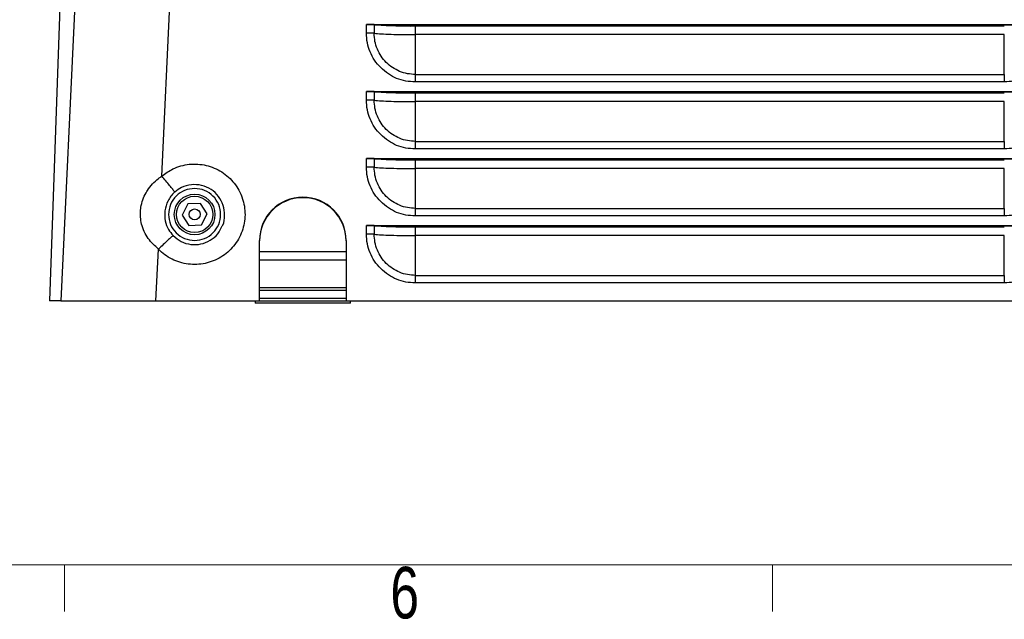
# Model space of a CAD drawing. Header units: millimetres. Extents: x 5 to 273, y 7 to 200.
# Tile 2 of 10: x 72 to 117, y 7 to 35. Entities that reach past the tile are written whole.
import ezdxf

# ---------------------------------------------------------------- set-up
doc = ezdxf.new("R2010")
doc.units = ezdxf.units.MM
doc.styles.add('SLDTEXTSTYLE0', font='TXT', dxfattribs={"width": 0.75})

msp = doc.modelspace()

# ---------------------------------------------------------------- linework, layer by layer
at = {"color": 7, "linetype": 'Continuous', "lineweight": 25}
for p, q in [((74.0311, 48.7921), (73.1008, 22.1518)), ((74.5679, 42.1919), (73.6281, 22.1518)), ((78.2853, 27.9214), (78.9488, 42.2011)), ((87.7381, 34.9343), (119.4636, 34.9343)), ((87.7381, 34.5348), (87.7381, 34.9343)), ((88.096, 34.9227), (88.096, 34.5232)), ((88.1961, 34.9133), (119.0056, 34.9133)), ((90.0008, 34.4616), (90.0008, 34.861)), ((90.0008, 34.861), (117.2008, 34.861)), ((92.2008, 34.9133), (92.2008, 34.861)), ((96.5608, 34.9133), (96.5608, 34.861)), ((100.6008, 34.861), (100.6008, 34.9133)), ((100.9208, 34.861), (100.9208, 34.9133)), ((101.2208, 34.9133), (101.2208, 34.861)), ((108.4008, 34.9133), (108.4008, 34.861)), ((115.0008, 34.9133), (115.0008, 34.861)), ((117.2008, 34.4616), (90.0008, 34.4616)), ((90.0008, 32.6211), (117.2008, 32.6211)), ((87.7381, 31.8385), (119.4636, 31.8385)), ((87.7381, 31.4391), (87.7381, 31.8385)), ((117.2008, 32.2752), (90.0008, 32.2752)), ((88.096, 31.8269), (88.096, 31.4275)), ((88.1961, 31.8176), (119.0056, 31.8176)), ((90.0008, 31.3658), (90.0008, 31.7653)), ((90.0008, 31.7653), (117.2008, 31.7653)), ((92.6608, 31.7653), (92.6472, 31.8176)), ((94.7608, 31.8176), (94.7608, 31.7653)), ((112.8808, 31.8176), (112.8808, 31.7653)), ((114.2008, 31.7653), (114.2008, 31.8176)), ((115.6702, 31.7653), (115.672, 31.8176)), ((117.2008, 31.3658), (90.0008, 31.3658)), ((90.0008, 29.5253), (117.2008, 29.5253)), ((117.2008, 29.1794), (90.0008, 29.1794)), ((87.7381, 28.7428), (119.4636, 28.7428)), ((87.7381, 28.3433), (87.7381, 28.7428)), ((88.096, 28.7312), (88.096, 28.3317)), ((88.1961, 28.7218), (119.0056, 28.7218)), ((90.0008, 28.2701), (90.0008, 28.6695)), ((90.0008, 28.6695), (117.2008, 28.6695)), ((93.4643, 28.6695), (93.4507, 28.7218)), ((94.7608, 28.7218), (94.7608, 28.6695)), ((112.8808, 28.7218), (112.8808, 28.6695)), ((115.5621, 28.6695), (115.5639, 28.7218)), ((117.2008, 28.2701), (90.0008, 28.2701)), ((79.4889, 26.6377), (79.2241, 26.1246)), ((80.0656, 26.6649), (79.4889, 26.6377)), ((80.3775, 26.179), (80.0656, 26.6649)), ((90.0008, 26.4296), (117.2008, 26.4296)), ((79.2241, 26.1246), (79.5361, 25.6388)), ((80.1128, 25.666), (80.3775, 26.179)), ((117.2008, 26.0837), (90.0008, 26.0837)), ((79.5361, 25.6388), (80.1128, 25.666)), ((87.7381, 25.647), (119.4636, 25.647)), ((87.7381, 25.2476), (87.7381, 25.647)), ((88.096, 25.6354), (88.096, 25.236)), ((88.1961, 25.6261), (119.0056, 25.6261)), ((90.0008, 25.1743), (90.0008, 25.5738)), ((90.0008, 25.5738), (117.2008, 25.5738)), ((94.2677, 25.5738), (94.2541, 25.6261)), ((94.7608, 25.6261), (94.7608, 25.5738)), ((112.8808, 25.6261), (112.8808, 25.5738)), ((115.454, 25.5738), (115.4558, 25.6261)), ((117.2008, 25.1743), (90.0008, 25.1743)), ((82.8008, 22.1518), (82.8008, 24.948)), ((86.8008, 24.948), (86.8008, 22.1518)), ((78.0163, 22.1518), (78.128, 24.546)), ((82.8008, 24.0518), (86.8008, 24.0518)), ((90.0008, 23.3338), (117.2008, 23.3338)), ((117.2008, 22.9879), (90.0008, 22.9879)), ((82.8008, 22.6518), (86.8008, 22.6518)), ((78.0163, 22.1518), (82.8008, 22.1518)), ((82.6008, 22.1518), (82.6008, 22.0518)), ((87.0008, 22.0518), (82.6008, 22.0518)), ((82.8008, 22.1518), (86.8008, 22.1518)), ((86.8008, 22.1518), (124.3854, 22.1518)), ((87.0008, 22.0518), (87.0008, 22.1518))]:
    msp.add_line(p, q, dxfattribs=at)
at = {"color": 8, "linetype": 'Continuous', "lineweight": 25}
for p, q in [((93.0488, 34.861), (93.0253, 34.9133)), ((93.722, 34.9133), (93.7488, 34.861)), ((96.4693, 34.861), (96.4693, 34.9133)), ((94.3483, 31.7653), (94.3277, 31.8176)), ((95.1608, 31.8176), (95.1608, 31.7653)), ((112.4808, 31.8176), (112.4808, 31.7653)), ((116.0718, 31.8176), (116.07, 31.7653)), ((95.1608, 28.7218), (95.1608, 28.6695)), ((112.4808, 28.7218), (112.4808, 28.6695)), ((115.9637, 28.7218), (115.9618, 28.6695)), ((95.1608, 25.6261), (95.1608, 25.5738)), ((112.4808, 25.6261), (112.4808, 25.5738)), ((115.8556, 25.6261), (115.8537, 25.5738)), ((82.8008, 24.4379), (86.8008, 24.4379)), ((82.8008, 22.7791), (86.8008, 22.7791)), ((86.8008, 22.2658), (82.8008, 22.2658))]:
    msp.add_line(p, q, dxfattribs=at)
at = {"color": 7, "linetype": 'Continuous', "lineweight": 18}
for p, q in [((270.0001, 9.9587), (8.3801, 9.9587)), ((73.7851, 9.9587), (73.7851, 7.8048)), ((106.4876, 9.9587), (106.4876, 7.8048))]:
    msp.add_line(p, q, dxfattribs=at)
at = {"color": 7, "linetype": 'Continuous', "lineweight": 25}
for radius in [0.94, 0.84, 0.254]:
    msp.add_circle((79.8008, 26.1518), radius, dxfattribs=at)
for centre, radius, start, end in [((87.7817, 30.7477), 4.1868, 85.6941, 90.59658), ((88.5927, 39.6997), 4.8027, 264.06471, 265.26337), ((89.8178, 59.6942), 24.8339, 266.25568, 270.42222), ((87.7817, 27.6519), 4.1868, 85.6941, 90.59658), ((88.5927, 36.6039), 4.8027, 264.06471, 265.26337), ((89.8178, 56.5985), 24.8339, 266.25568, 270.42222), ((87.7817, 24.5562), 4.1868, 85.6941, 90.59658), ((88.5927, 33.5082), 4.8027, 264.06471, 265.26337), ((89.8178, 53.5027), 24.8339, 266.25568, 270.42222), ((84.8008, 24.9458), 2, 0.06137, 179.93863), ((84.8008, 24.9249), 2, 0.06137, 179.93863), ((87.7817, 21.4604), 4.1868, 85.6941, 90.59658), ((88.5927, 30.4124), 4.8027, 264.06471, 265.26337), ((89.8178, 50.407), 24.8339, 266.25568, 270.42222)]:
    msp.add_arc(centre, radius, start, end, dxfattribs=at)
for points, knots in [([(90.0008, 32.2752), (89.8495, 32.2828), (89.5529, 32.2976), (89.1268, 32.4275), (88.7364, 32.6382), (88.3923, 32.9273), (88.1023, 33.2706), (87.8909, 33.6605), (87.7606, 34.0866), (87.7457, 34.3834), (87.7381, 34.5348)], [0, 0, 0, 0, 0.1274829, 0.2498887, 0.3722847, 0.4997395, 0.6271953, 0.7496586, 0.8722307, 1, 1, 1, 1]), ([(90.0008, 32.6211), (89.8763, 32.6282), (89.6272, 32.6423), (89.2677, 32.7552), (88.9363, 32.9308), (88.6458, 33.1691), (88.407, 33.4591), (88.2307, 33.7902), (88.1174, 34.1495), (88.1032, 34.3987), (88.096, 34.5232)], [0, 0, 0, 0, 0.12483669, 0.24981491, 0.37476491, 0.49975242, 0.62478245, 0.74985159, 0.87492888, 1, 1, 1, 1]), ([(119.4636, 34.5348), (119.456, 34.3835), (119.441, 34.087), (119.3107, 33.6611), (119.0993, 33.2711), (118.8096, 32.9275), (118.4657, 32.6381), (118.0755, 32.4274), (117.6492, 32.2976), (117.3523, 32.2828), (117.2008, 32.2752)], [0, 0, 0, 0, 0.12762313, 0.2501489, 0.37265485, 0.50022093, 0.62755941, 0.74991115, 0.87236561, 1, 1, 1, 1]), ([(90.0008, 29.1794), (89.8495, 29.187), (89.5529, 29.2018), (89.1268, 29.3317), (88.7364, 29.5425), (88.3923, 29.8315), (88.1023, 30.1748), (87.8909, 30.5648), (87.7606, 30.9909), (87.7457, 31.2876), (87.7381, 31.4391)], [0, 0, 0, 0, 0.1274829, 0.2498887, 0.3722847, 0.4997395, 0.6271953, 0.7496586, 0.8722307, 1, 1, 1, 1]), ([(90.0008, 29.5253), (89.8763, 29.5324), (89.6272, 29.5466), (89.2677, 29.6594), (88.9363, 29.8351), (88.6458, 30.0733), (88.407, 30.3633), (88.2307, 30.6944), (88.1174, 31.0538), (88.1032, 31.3029), (88.096, 31.4275)], [0, 0, 0, 0, 0.1248367, 0.2498149, 0.3747649, 0.4997524, 0.6247825, 0.7498516, 0.8749289, 1, 1, 1, 1]), ([(119.4636, 31.4391), (119.456, 31.2878), (119.441, 30.9913), (119.3107, 30.5654), (119.0993, 30.1753), (118.8096, 29.8317), (118.4657, 29.5424), (118.0755, 29.3317), (117.6492, 29.2018), (117.3523, 29.187), (117.2008, 29.1794)], [0, 0, 0, 0, 0.1276231, 0.2501489, 0.3726549, 0.5002209, 0.6275594, 0.7499111, 0.8723656, 1, 1, 1, 1]), ([(78.2853, 27.9214), (78.4519, 28.0437), (78.7247, 28.2438), (79.168, 28.4034), (79.5547, 28.4792), (79.9493, 28.4865), (80.3393, 28.4293), (80.7135, 28.3063), (81.062, 28.1239), (81.3742, 27.8846), (81.7287, 27.5057), (81.9197, 27.155), (82.0461, 26.7865), (82.1097, 26.5295), (82.1399, 26.1383), (82.1024, 25.7474), (82.0009, 25.3678), (81.8356, 25.0109), (81.6135, 24.6858), (81.3387, 24.4035), (81.0209, 24.1701), (80.6677, 23.9945), (80.2903, 23.8793), (79.8988, 23.8304), (79.5049, 23.8465), (79.1194, 23.9294), (78.7539, 24.0752), (78.4152, 24.2781), (78.2238, 24.4567), (78.128, 24.546)], [0, 0, 0, 0, 0.0570331, 0.0933893, 0.1297458, 0.166071, 0.2023961, 0.2386627, 0.274929, 0.3111377, 0.347346, 0.418634, 0.4194586, 0.4556425, 0.4918264, 0.5280503, 0.5642744, 0.6005538, 0.6368334, 0.6731606, 0.7094881, 0.7458361, 0.7821843, 0.8185177, 0.8548512, 0.8911406, 0.9274299, 0.9637151, 1, 1, 1, 1]), ([(90.0008, 26.0837), (89.8495, 26.0913), (89.5529, 26.1061), (89.1268, 26.236), (88.7364, 26.4467), (88.3923, 26.7358), (88.1023, 27.0791), (87.8909, 27.469), (87.7606, 27.8951), (87.7457, 28.1919), (87.7381, 28.3433)], [0, 0, 0, 0, 0.1274829, 0.2498887, 0.3722847, 0.4997395, 0.6271953, 0.7496586, 0.8722307, 1, 1, 1, 1]), ([(90.0008, 26.4296), (89.8763, 26.4366), (89.6272, 26.4508), (89.2677, 26.5637), (88.9363, 26.7393), (88.6458, 26.9776), (88.407, 27.2676), (88.2307, 27.5987), (88.1174, 27.958), (88.1032, 28.2072), (88.096, 28.3317)], [0, 0, 0, 0, 0.1248367, 0.2498149, 0.3747649, 0.4997524, 0.6247825, 0.7498516, 0.8749289, 1, 1, 1, 1]), ([(119.4636, 28.3433), (119.456, 28.192), (119.441, 27.8955), (119.3107, 27.4696), (119.0993, 27.0796), (118.8096, 26.736), (118.4657, 26.4466), (118.0755, 26.2359), (117.6492, 26.1061), (117.3523, 26.0912), (117.2008, 26.0837)], [0, 0, 0, 0, 0.1276231, 0.2501489, 0.3726549, 0.5002209, 0.6275594, 0.7499111, 0.8723656, 1, 1, 1, 1]), ([(78.128, 24.546), (77.9603, 24.7014), (77.7012, 24.9414), (77.4683, 25.3557), (77.3111, 25.7912), (77.2814, 26.1828), (77.3291, 26.5594), (77.4002, 26.8343), (77.5173, 27.0903), (77.6662, 27.3352), (77.8483, 27.567), (78.0719, 27.7704), (78.2237, 27.8806), (78.2746, 27.9144), (78.2853, 27.9215)], [0, 0, 0, 0, 0.1710078, 0.2641782, 0.357289, 0.520835, 0.5532213, 0.6431898, 0.733201, 0.7639508, 0.8589332, 0.9539547, 0.9903912, 1, 1, 1, 1]), ([(79.8008, 27.3518), (79.6429, 27.3356), (79.3271, 27.3031), (78.9327, 27.0183), (78.6568, 26.6265), (78.5729, 26.1523), (78.6566, 25.6776), (78.9323, 25.2859), (79.3267, 25.0003), (79.6427, 24.968), (79.8008, 24.9518)], [0, 0, 0, 0, 0.1249767, 0.2499761, 0.3748024, 0.499985, 0.6248144, 0.7499932, 0.8748335, 1, 1, 1, 1]), ([(79.8008, 24.9518), (79.9587, 24.9681), (80.2746, 25.0006), (80.669, 25.2853), (80.9449, 25.6772), (81.0288, 26.1514), (80.9451, 26.626), (80.6694, 27.0178), (80.275, 27.3034), (79.959, 27.3357), (79.8008, 27.3518)], [0, 0, 0, 0, 0.1249767, 0.2499761, 0.3748024, 0.499985, 0.6248144, 0.7499932, 0.8748335, 1, 1, 1, 1]), ([(78.8866, 27.1878), (78.8816, 27.1834), (78.7543, 27.0709), (78.5464, 26.7984), (78.4019, 26.3271), (78.4233, 25.8611), (78.5666, 25.4627), (78.7345, 25.2633), (78.8118, 25.1715)], [0, 0, 0, 0, 0.0088399, 0.2269592, 0.4463733, 0.6538407, 0.8404691, 1, 1, 1, 1]), ([(78.8118, 25.1715), (78.931, 25.072), (79.1691, 24.8731), (79.6252, 24.7441), (80.0937, 24.7616), (80.5291, 24.9356), (80.8853, 25.2288), (81.017, 25.4952), (81.0798, 25.6222)], [0, 0, 0, 0, 0.1690657, 0.3379687, 0.5070285, 0.6762351, 0.8455667, 1, 1, 1, 1]), ([(78.8118, 25.1715), (78.7822, 25.1479), (78.723, 25.1007), (78.5575, 24.9522), (78.3545, 24.7637), (78.2035, 24.6185), (78.128, 24.546)], [0, 0, 0, 0, 0.25, 0.5, 0.75, 1, 1, 1, 1]), ([(90.0008, 22.9879), (89.8495, 22.9955), (89.5529, 23.0103), (89.1268, 23.1402), (88.7364, 23.351), (88.3923, 23.64), (88.1023, 23.9833), (87.8909, 24.3733), (87.7606, 24.7994), (87.7457, 25.0961), (87.7381, 25.2476)], [0, 0, 0, 0, 0.1274829, 0.2498887, 0.3722847, 0.4997395, 0.6271953, 0.7496586, 0.8722307, 1, 1, 1, 1]), ([(90.0008, 23.3338), (89.8763, 23.3409), (89.6272, 23.3551), (89.2677, 23.4679), (88.9363, 23.6436), (88.6458, 23.8818), (88.407, 24.1718), (88.2307, 24.5029), (88.1174, 24.8623), (88.1032, 25.1114), (88.096, 25.236)], [0, 0, 0, 0, 0.1248367, 0.2498149, 0.3747649, 0.4997524, 0.6247825, 0.7498516, 0.8749289, 1, 1, 1, 1]), ([(119.4636, 25.2476), (119.456, 25.0963), (119.441, 24.7998), (119.3107, 24.3739), (119.0993, 23.9838), (118.8096, 23.6402), (118.4657, 23.3509), (118.0755, 23.1402), (117.6492, 23.0103), (117.3523, 22.9955), (117.2008, 22.9879)], [0, 0, 0, 0, 0.1276231, 0.2501489, 0.3726549, 0.5002209, 0.6275594, 0.7499111, 0.8723656, 1, 1, 1, 1]), ([(73.6281, 22.1518), (73.5173, 22.1518), (73.2957, 22.1518), (73.131, 22.1518), (73.1122, 22.1518), (73.1038, 22.1518)], [0, 0, 0, 0, 0.3554029, 0.7109223, 1, 1, 1, 1]), ([(73.6281, 22.1518), (73.6531, 22.1518), (73.703, 22.1518), (73.9319, 22.1518), (74.2703, 22.1518), (74.7153, 22.1518), (75.2552, 22.1518), (75.8717, 22.1518), (76.55, 22.1518), (77.2711, 22.1518), (77.7671, 22.1518), (78.0163, 22.1518)], [0, 0, 0, 0, 0.1110952, 0.2221893, 0.3332926, 0.4443952, 0.5553458, 0.6662965, 0.7771788, 0.8880619, 1, 1, 1, 1])]:
    msp.add_open_spline(points, degree=3, knots=knots, dxfattribs=at)
for points in [[(88.096, 34.5232), (88.0769, 34.5249), (88.0386, 34.5282), (87.9509, 34.5319), (87.849, 34.5344), (87.7751, 34.5347), (87.7381, 34.5348)], [(88.096, 34.5232), (88.1979, 34.5144), (88.4017, 34.4967), (88.8682, 34.4772), (89.4107, 34.464), (89.8041, 34.4624), (90.0008, 34.4616)], [(90.0008, 32.6211), (90.0008, 32.714), (90.0008, 32.8998), (90.0008, 33.3461), (90.0008, 33.8747), (90.0008, 34.266), (90.0008, 34.4616)], [(117.2008, 32.6211), (117.2008, 32.714), (117.2008, 32.8998), (117.2008, 33.3461), (117.2008, 33.8747), (117.2008, 34.266), (117.2008, 34.4616)], [(90.0008, 32.2752), (90.0008, 32.3119), (90.0008, 32.3855), (90.0008, 32.4848), (90.0008, 32.5687), (90.0008, 32.6036), (90.0008, 32.6211)], [(117.2008, 32.6211), (117.2008, 32.6036), (117.2008, 32.5687), (117.2008, 32.4848), (117.2008, 32.3855), (117.2008, 32.3119), (117.2008, 32.2752)], [(88.096, 31.4275), (88.0769, 31.4291), (88.0386, 31.4325), (87.9509, 31.4361), (87.849, 31.4386), (87.7751, 31.4389), (87.7381, 31.4391)], [(88.096, 31.4275), (88.1979, 31.4186), (88.4017, 31.401), (88.8682, 31.3814), (89.4107, 31.3683), (89.8041, 31.3666), (90.0008, 31.3658)], [(90.0008, 29.5253), (90.0008, 29.6182), (90.0008, 29.804), (90.0008, 30.2503), (90.0008, 30.779), (90.0008, 31.1702), (90.0008, 31.3658)], [(117.2008, 29.5253), (117.2008, 29.6182), (117.2008, 29.804), (117.2008, 30.2503), (117.2008, 30.779), (117.2008, 31.1702), (117.2008, 31.3658)], [(90.0008, 29.1794), (90.0008, 29.2162), (90.0008, 29.2897), (90.0008, 29.3891), (90.0008, 29.4729), (90.0008, 29.5078), (90.0008, 29.5253)], [(117.2008, 29.5253), (117.2008, 29.5078), (117.2008, 29.4729), (117.2008, 29.3891), (117.2008, 29.2897), (117.2008, 29.2162), (117.2008, 29.1794)], [(88.096, 28.3317), (88.0769, 28.3334), (88.0386, 28.3367), (87.9509, 28.3404), (87.849, 28.3429), (87.7751, 28.3432), (87.7381, 28.3433)], [(88.096, 28.3317), (88.1979, 28.3229), (88.4017, 28.3052), (88.8682, 28.2857), (89.4107, 28.2725), (89.8041, 28.2709), (90.0008, 28.2701)], [(90.0008, 26.4296), (90.0008, 26.5225), (90.0008, 26.7083), (90.0008, 27.1546), (90.0008, 27.6832), (90.0008, 28.0744), (90.0008, 28.2701)], [(117.2008, 26.4296), (117.2008, 26.5225), (117.2008, 26.7083), (117.2008, 27.1546), (117.2008, 27.6832), (117.2008, 28.0744), (117.2008, 28.2701)], [(78.8865, 27.1878), (78.8571, 27.2267), (78.7982, 27.3046), (78.6517, 27.4858), (78.4772, 27.6962), (78.3492, 27.8464), (78.2853, 27.9214)], [(90.0008, 26.0837), (90.0008, 26.1204), (90.0008, 26.194), (90.0008, 26.2933), (90.0008, 26.3772), (90.0008, 26.4121), (90.0008, 26.4296)], [(117.2008, 26.4296), (117.2008, 26.4121), (117.2008, 26.3772), (117.2008, 26.2933), (117.2008, 26.194), (117.2008, 26.1204), (117.2008, 26.0837)], [(88.096, 25.236), (88.0769, 25.2376), (88.0386, 25.241), (87.9509, 25.2446), (87.849, 25.2471), (87.7751, 25.2474), (87.7381, 25.2476)], [(88.096, 25.236), (88.1979, 25.2271), (88.4017, 25.2095), (88.8682, 25.1899), (89.4107, 25.1768), (89.8041, 25.1751), (90.0008, 25.1743)], [(90.0008, 23.3338), (90.0008, 23.4267), (90.0008, 23.6125), (90.0008, 24.0588), (90.0008, 24.5875), (90.0008, 24.9787), (90.0008, 25.1743)], [(117.2008, 23.3338), (117.2008, 23.4267), (117.2008, 23.6125), (117.2008, 24.0588), (117.2008, 24.5875), (117.2008, 24.9787), (117.2008, 25.1743)], [(90.0008, 22.9879), (90.0008, 23.0247), (90.0008, 23.0982), (90.0008, 23.1976), (90.0008, 23.2814), (90.0008, 23.3163), (90.0008, 23.3338)], [(117.2008, 23.3338), (117.2008, 23.3163), (117.2008, 23.2814), (117.2008, 23.1976), (117.2008, 23.0982), (117.2008, 23.0247), (117.2008, 22.9879)]]:
    msp.add_open_spline(points, degree=3, dxfattribs=at)
at = {"color": 8, "linetype": 'Continuous', "lineweight": 25}
msp.add_open_spline([(81.0798, 25.6222), (81.0869, 25.634), (81.1732, 25.7785), (81.2057, 26.1173), (81.1485, 26.5803), (80.9239, 27.0037), (80.5737, 27.3289), (80.131, 27.5199), (79.6508, 27.5494), (79.2142, 27.4316), (78.9866, 27.2623), (78.8865, 27.1878)], degree=3, knots=[0, 0, 0, 0, 0.0111168, 0.1364016, 0.262107, 0.3884214, 0.5154543, 0.6431543, 0.7712712, 0.8993994, 1, 1, 1, 1], dxfattribs=at)

# ---------------------------------------------------------------- texts
at = {"color": 7, "linetype": 'Continuous', "lineweight": 0, "insert": (88.8415, 9.8642), "char_height": 2.3813, "attachment_point": 1, "style": 'SLDTEXTSTYLE0'}
msp.add_mtext('6', dxfattribs=at)

doc.saveas('drawing.dxf')
